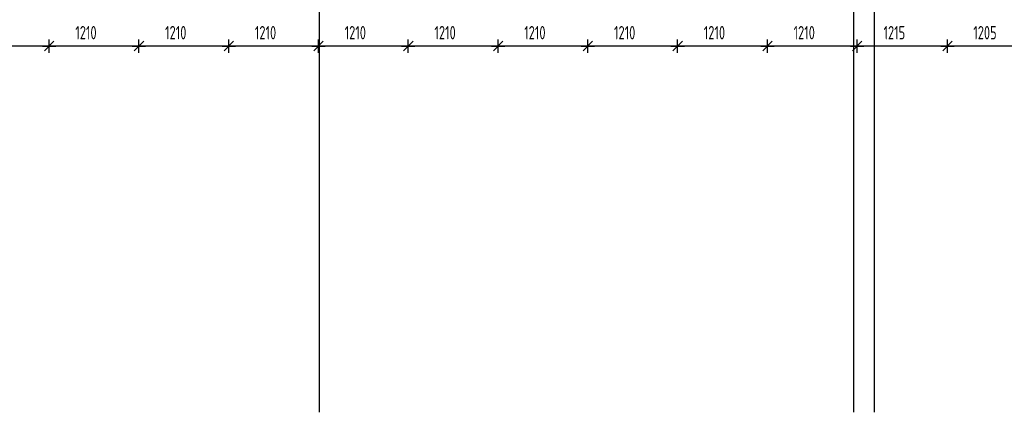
# Model space of a CAD drawing. Extents: x 39126 to 165842, y 74119 to 102739.
# Tile 3 of 22: x 74405 to 87674, y 74119 to 79413. Entities that reach past the tile are written whole.
import ezdxf
from ezdxf.enums import TextEntityAlignment as Align

# ---------------------------------------------------------------- set-up
doc = ezdxf.new("R2010")
doc.units = 0
doc.header["$LTSCALE"] = 1000
doc.header["$MEASUREMENT"] = 0
doc.layers.add('B02', color=7, linetype='CONTINUOUS')
doc.layers.add('B07', color=7, linetype='CONTINUOUS')
doc.styles.add('TXT', font='isocp.shx')

# ---------------------------------------------------------------- blocks, each defined once
blk = doc.blocks.new('B__DIM')
at = {"layer": 'B07', "color": 1, "linetype": 'Continuous'}
for p, q in [((-500, 0), (500, 0)), ((-353.56, -353.56), (353.56, 353.56)), ((0, -500), (0, 500))]:
    blk.add_line(p, q, dxfattribs=at)

msp = doc.modelspace()

# ---------------------------------------------------------------- linework, layer by layer
at = {"layer": 'B02', "color": 8, "linetype": 'Continuous'}
for p, q in [((78442, 98495), (78442, 74119)), ((85642, 98495), (85642, 74119)), ((85922, 98514), (85922, 74119))]:
    msp.add_line(p, q, dxfattribs=at)
at = {"layer": 'B07', "color": 1, "linetype": 'Continuous'}
for p, q in [((74802, 79058), (73592, 79058)), ((76012, 79058), (74802, 79058)), ((77222, 79058), (76012, 79058)), ((78432, 79058), (77222, 79058)), ((79642, 79058), (78432, 79058)), ((80852, 79058), (79642, 79058)), ((82062, 79058), (80852, 79058)), ((83272, 79058), (82062, 79058)), ((84482, 79058), (83272, 79058)), ((85692, 79058), (84482, 79058)), ((86907, 79058), (85692, 79058)), ((88112, 79058), (86907, 79058))]:
    msp.add_line(p, q, dxfattribs=at)

# ---------------------------------------------------------------- block references
at = {"layer": 'B07', "color": 1, "linetype": 'Continuous', "xscale": 0.18, "yscale": 0.18}
for p in [(74802, 79058), (76012, 79058), (77222, 79058), (78432, 79058), (79642, 79058), (80852, 79058), (82062, 79058), (83272, 79058), (84482, 79058), (85692, 79058), (86907, 79058)]:
    msp.add_blockref('B__DIM', p, dxfattribs=at)

# ---------------------------------------------------------------- texts
at = {"layer": 'B07', "color": 1, "linetype": 'Continuous', "style": 'TXT', "width": 0.75}
for s, p in [('1210', (75154, 79238)), ('1210', (76364, 79238)), ('1210', (77574, 79238)), ('1210', (78784, 79238)), ('1210', (79994, 79238)), ('1210', (81204, 79238)), ('1210', (82414, 79238)), ('1210', (83624, 79238)), ('1210', (84834, 79238)), ('1215', (86046, 79238)), ('1205', (87256, 79238))]:
    msp.add_text(s, height=180, dxfattribs=at).set_placement(p, align=Align.MIDDLE_LEFT)

doc.saveas('drawing.dxf')
